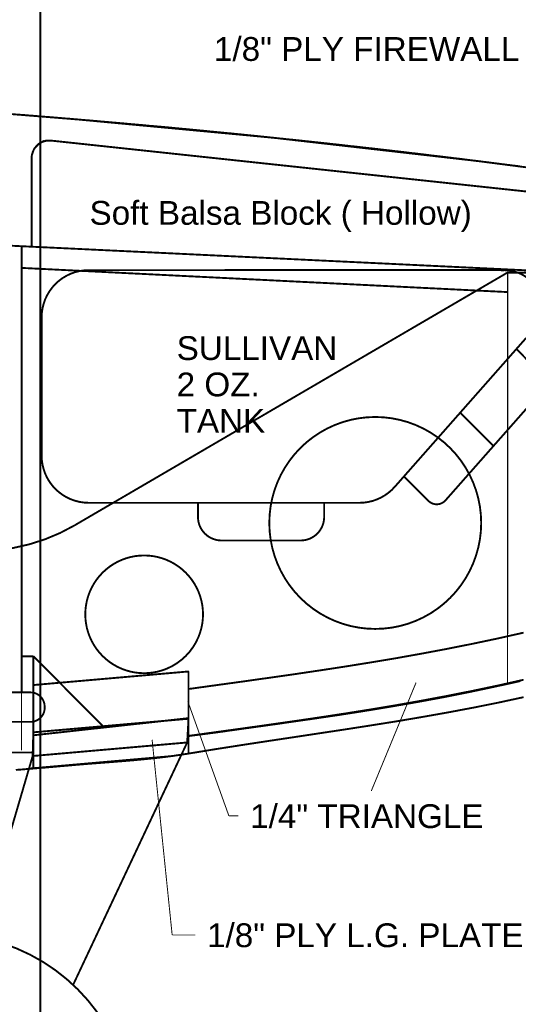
# Model space of a CAD drawing. Extents: x -1080 to 1070, y -166 to 202.
# Tile 11 of 24: x -8 to 59, y -33 to 97. Entities that reach past the tile are written whole.
import ezdxf

# ---------------------------------------------------------------- set-up
doc = ezdxf.new("R2010")
doc.units = 0
doc.header["$MEASUREMENT"] = 0
doc.linetypes.add('DOT', pattern=[0.25, 0, -0.25])
doc.layers.add('DEFAULT', color=7, linetype='CONTINUOUS')
doc.layers.add('LINE', color=7, linetype='CONTINUOUS')
doc.styles.add('ARIAL', font='ARIAL.TTF')

# ---------------------------------------------------------------- blocks, each defined once
blk = doc.blocks.new('GROUP24')
at = {"layer": 'DEFAULT', "color": 3, "const_width": 0.01}
blk.add_lwpolyline([(5.375, -6.7375), (5.375, 6.7375)], dxfattribs=at)
blk = doc.blocks.new('GROUP33')
at = {"layer": 'DEFAULT', "const_width": 0.01}
for points in [[(-4.9718, 1.1911), (-4.5968, 1.1911)], [(-4.5968, 1.1911), (-2.2995, -0.1498)], [(-4.6656, -0.9767), (-4.6421, -0.9818), (-4.6189, -0.9871), (-4.5958, -0.9922), (-4.5727, -0.9973), (-4.5494, -1.0021), (-4.5263, -1.0072), (-4.5029, -1.0122), (-4.4796, -1.0173), (-4.4558, -1.0222), (-4.4319, -1.0273), (-4.4076, -1.0324), (-4.383, -1.0376), (-4.3631, -1.0415), (-4.3436, -1.0455), (-4.3243, -1.0492), (-4.3054, -1.0531), (-4.2864, -1.0567), (-4.2677, -1.0604), (-4.2491, -1.064), (-4.2305, -1.0676), (-4.2116, -1.0709), (-4.193, -1.0745), (-4.1741, -1.0778), (-4.1554, -1.0814), (-4.1362, -1.0847), (-4.1169, -1.0883), (-4.0973, -1.0917), (-4.0776, -1.0953), (-4.0534, -1.0993), (-4.0299, -1.1035), (-4.0066, -1.1074), (-3.9836, -1.1115), (-3.9607, -1.1152), (-3.9381, -1.1191), (-3.9156, -1.1227), (-3.8931, -1.1266), (-3.8705, -1.1302), (-3.848, -1.1338), (-3.8252, -1.1374), (-3.8025, -1.1411), (-3.7793, -1.1447), (-3.756, -1.1483), (-3.7323, -1.1519), (-3.7084, -1.1558), (-3.6673, -1.1618), (-3.6268, -1.1678), (-3.5869, -1.1736), (-3.5475, -1.1795), (-3.5083, -1.185), (-3.4696, -1.1906), (-3.431, -1.196), (-3.3926, -1.2017), (-3.3539, -1.2071), (-3.3153, -1.2125), (-3.2764, -1.2179), (-3.2374, -1.2234), (-3.1979, -1.2288), (-3.158, -1.2344), (-3.1175, -1.2401), (-3.0766, -1.246), (-3.0652, -1.2475), (-3.0541, -1.249), (-3.0431, -1.2505), (-3.0323, -1.252), (-3.0215, -1.2532), (-3.0108, -1.2547), (-3.0002, -1.2561), (-2.9897, -1.2576), (-2.9789, -1.2588), (-2.9684, -1.2603), (-2.9577, -1.2615), (-2.9471, -1.263), (-2.9361, -1.2643), (-2.9252, -1.2658), (-2.9141, -1.2673), (-2.9029, -1.2688)], [(-2.903, -1.1738), (-2.9029, -1.2688)], [(-2.903, -1.1738), (-2.079, -1.2646)], [(-2.9029, -1.2688), (-2.9029, -1.2063)], [(-2.079, -1.3556), (-2.079, -1.2646)], [(-2.079, -1.3556), (-1.919, -1.3556)]]:
    blk.add_lwpolyline(points, dxfattribs=at)
at = {"layer": 'DEFAULT', "linetype": 'DOT', "const_width": 0.005}
for points in [[(-4.5968, -0.986), (-4.5968, 1.1911)], [(-2.017, -1.3437), (-2.017, -0.2832)]]:
    blk.add_lwpolyline(points, dxfattribs=at)
at = {"layer": 'DEFAULT', "linetype": 'DOT', "const_width": 0.01}
for points in [[(-3.3325, -0.1376, 0.0985), (-3.3753, 0.0776, 0.0985), (-3.4972, 0.2601, 0.0985), (-3.6797, 0.382, 0.0985), (-3.895, 0.4248, 0.0985), (-4.1102, 0.382, 0.0985), (-4.2927, 0.2601, 0.0985), (-4.4146, 0.0776, 0.0985), (-4.4575, -0.1376, 0.0985), (-4.4146, -0.3528, 0.0985), (-4.2927, -0.5353, 0.0985), (-4.1102, -0.6572, 0.0985), (-3.8949, -0.7, 0.0985), (-3.6797, -0.6572, 0.0985), (-3.4972, -0.5353, 0.0985), (-3.3753, -0.3528, 0.0985)], [(-2.3555, -0.6226, 0.0985), (-2.3792, -0.503, 0.0985), (-2.447, -0.4016, 0.0985), (-2.5484, -0.3338, 0.0985), (-2.668, -0.3101, 0.0985), (-2.7875, -0.3338, 0.0985), (-2.8889, -0.4016, 0.0985), (-2.9567, -0.503, 0.0985), (-2.9805, -0.6226, 0.0985), (-2.9567, -0.7421, 0.0984), (-2.8889, -0.8435, 0.0984), (-2.7875, -0.9113, 0.0985), (-2.6679, -0.935, 0.0985), (-2.5484, -0.9113, 0.0985), (-2.447, -0.8435, 0.0985), (-2.3792, -0.7421, 0.0985)]]:
    blk.add_lwpolyline(points, format="xyb", close=True, dxfattribs=at)
at = {"layer": 'DEFAULT', "const_width": 0.01}
blk.add_lwpolyline([(-2.2995, -0.1499, 0.066), (-2.0569, -0.2514, 0.066), (-1.7963, -0.2862, 0.066), (-1.5356, -0.2519, 1.6941)], format="xyb", dxfattribs=at)
blk = doc.blocks.new('GROUP02')
at = {"layer": 'DEFAULT', "color": 5, "const_width": 0.01}
for points in [[(-0.3821, 0.7175, 0.0984), (-0.4299, 0.7079, 0.0983), (-0.4704, 0.6809, 0.0983), (-0.4975, 0.6404, 0.0984), (-0.507, 0.5926, 1.3382)], [(0.163, 0.5926, 0.0984), (0.1534, 0.6404, 0.0983), (0.1264, 0.6809, 0.0983), (0.0859, 0.708, 0.0984), (0.0381, 0.7175, 1.3382)], [(0.8073, 0.5043, 0.0817), (0.7915, 0.5171, 0.0817), (0.7725, 0.5242, 0.0818), (0.7522, 0.5248, 0.0818), (0.7328, 0.5189, 0.0819), (0.7163, 0.507, 1.2747)], [(-1.0871, 0.5175, 0.0984), (-1.1827, 0.4984, 0.0984), (-1.2638, 0.4443, 0.0985), (-1.318, 0.3632, 0.0984), (-1.337, 0.2676, 1.3365)], [(0.5376, 0.433, 0.0707), (0.484, 0.4786, 0.0707), (0.4199, 0.5076, 0.0707), (0.3503, 0.5175, 1.6514)], [(1.3187, -0.1634, 0.0945), (1.3318, -0.144, 0.0945), (1.337, -0.1211, 0.0946), (1.3333, -0.098, 0.0946), (1.3214, -0.0778, 1.3414)], [(1.1021, -0.7161, 0.0945), (1.1761, -0.7092, 0.0945), (1.2425, -0.6755, 0.0945), (1.2918, -0.6198, 0.0945), (1.3171, -0.5498, 0.0946), (1.3148, -0.4754, 0.0946), (1.2853, -0.4071, 0.0946), (1.2327, -0.3545, 1.2103)], [(-1.337, -0.4676, 0.0984), (-1.3179, -0.5632, 0.0984), (-1.2637, -0.6442, 0.0984), (-1.1827, -0.6983, 0.0984), (-1.087, -0.7174, 1.3354)]]:
    blk.add_lwpolyline(points, format="xyb", dxfattribs=at)
for points in [[(-0.3821, 0.7175), (0.0381, 0.7175)], [(-0.507, 0.5175), (-0.507, 0.5926)], [(0.163, 0.5175), (0.163, 0.5926)], [(-1.0871, 0.5175), (0.3503, 0.5175)], [(0.5867, 0.3773), (0.7163, 0.5071)], [(0.8073, 0.5043), (1.3214, -0.0779)], [(0.5376, 0.433), (1.2328, -0.3546)], [(-1.337, -0.4676), (-1.337, 0.2676)], [(0.8852, 0.0392), (1.0619, 0.216)], [(1.1835, -0.2987), (1.3187, -0.1634)], [(-1.0871, -0.7175), (1.121, -0.7176)]]:
    blk.add_lwpolyline(points, dxfattribs=at)
blk = doc.blocks.new('GROUP26')
at = {"layer": 'DEFAULT'}
for points, const_width in [([(8.7193, 1.3587), (8.7163, 1.359), (8.7133, 1.3593), (8.7103, 1.3596), (8.7075, 1.3602), (8.7044, 1.3605), (8.7014, 1.361), (8.6983, 1.3613), (8.6953, 1.3619), (8.6917, 1.3622), (8.6882, 1.3625), (8.6847, 1.3628), (8.6814, 1.3634), (8.678, 1.3637), (8.6747, 1.3643), (8.6714, 1.3646), (8.6681, 1.3652), (8.6647, 1.3655), (8.6614, 1.3659), (8.6581, 1.3662), (8.6548, 1.3668), (8.6512, 1.3671), (8.6479, 1.3677), (8.6444, 1.368), (8.6411, 1.3686), (8.6375, 1.3689), (8.6342, 1.3692), (8.6309, 1.3695), (8.6276, 1.3701), (8.6243, 1.3704), (8.621, 1.371), (8.6177, 1.3713), (8.6147, 1.3719), (8.6114, 1.3722), (8.6081, 1.3726), (8.6048, 1.3729), (8.6018, 1.3735), (8.5985, 1.3738), (8.5952, 1.3744), (8.5919, 1.3747), (8.5886, 1.3753), (8.5855, 1.3756), (8.5825, 1.3759), (8.5795, 1.3762), (8.5766, 1.3767), (8.5736, 1.377), (8.5709, 1.3773), (8.5679, 1.3776), (8.5652, 1.3782), (8.5622, 1.3785), (8.5594, 1.3788), (8.5564, 1.3791), (8.5537, 1.3797), (8.5507, 1.38), (8.5477, 1.3803), (8.5447, 1.3806), (8.5419, 1.3812), (8.5389, 1.3815), (8.536, 1.3818), (8.533, 1.3821), (8.5303, 1.3824), (8.5273, 1.3827), (8.5246, 1.383), (8.5219, 1.3833), (8.5192, 1.3839), (8.5162, 1.3842), (8.5135, 1.3845), (8.5108, 1.3848), (8.5081, 1.3853), (8.5051, 1.3856), (8.5024, 1.3859), (8.4995, 1.3862), (8.4968, 1.3868), (8.4935, 1.3871), (8.4904, 1.3874), (8.4873, 1.3877), (8.4843, 1.3883), (8.4813, 1.3886), (8.4783, 1.3889), (8.4753, 1.3892), (8.4723, 1.3898), (8.4693, 1.3901), (8.4663, 1.3904), (8.4633, 1.3907), (8.4603, 1.3913), (8.4571, 1.3916), (8.4541, 1.392), (8.451, 1.3923), (8.448, 1.3929), (8.4449, 1.3932), (8.4419, 1.3935), (8.4389, 1.3938), (8.4359, 1.3943), (8.4329, 1.3946), (8.4301, 1.3949), (8.4271, 1.3952), (8.4244, 1.3958), (8.4214, 1.3961), (8.4186, 1.3964), (8.4156, 1.3967), (8.4129, 1.3973), (8.4099, 1.3976), (8.4069, 1.3979), (8.4039, 1.3982), (8.401, 1.3988), (8.3978, 1.3991), (8.3948, 1.3994), (8.3918, 1.3997), (8.3888, 1.4001), (8.3858, 1.4004), (8.383, 1.4007), (8.38, 1.401), (8.3773, 1.4016), (8.3743, 1.4019), (8.3713, 1.4022), (8.3683, 1.4025), (8.3656, 1.403), (8.3626, 1.4033), (8.3596, 1.4036), (8.3566, 1.4039), (8.3537, 1.4045), (8.3506, 1.4048), (8.3476, 1.4051), (8.3446, 1.4054), (8.3418, 1.4057), (8.3388, 1.406), (8.3361, 1.4063), (8.3333, 1.4066), (8.3306, 1.4072), (8.3276, 1.4075), (8.3249, 1.4078), (8.3219, 1.4081), (8.3192, 1.4087), (8.3162, 1.409), (8.3134, 1.4093), (8.3104, 1.4096), (8.3076, 1.4102), (8.3044, 1.4105), (8.3014, 1.4108), (8.2984, 1.4111), (8.2954, 1.4114), (8.2924, 1.4117), (8.2895, 1.412), (8.2865, 1.4123), (8.2838, 1.4129), (8.2808, 1.4132), (8.2778, 1.4135), (8.2748, 1.4138), (8.2721, 1.4142), (8.2691, 1.4145), (8.2661, 1.4148), (8.2631, 1.4151), (8.2601, 1.4157), (8.2567, 1.416), (8.2534, 1.4163), (8.2501, 1.4166), (8.247, 1.4172), (8.2437, 1.4175), (8.2407, 1.4178), (8.2376, 1.4181), (8.2346, 1.4187), (8.2313, 1.419), (8.2283, 1.4193), (8.2251, 1.4196), (8.2221, 1.4202), (8.2188, 1.4205), (8.2157, 1.421), (8.2124, 1.4213), (8.2093, 1.4219), (8.2063, 1.4222), (8.2033, 1.4225), (8.2003, 1.4228), (8.1976, 1.4231), (8.1946, 1.4234), (8.1919, 1.4237), (8.1892, 1.424), (8.1865, 1.4246), (8.1835, 1.4249), (8.1808, 1.4252), (8.178, 1.4255), (8.1753, 1.4258), (8.1723, 1.4261), (8.1695, 1.4264), (8.1665, 1.4267), (8.1638, 1.4273), (8.1605, 1.4276), (8.1574, 1.4279), (8.1542, 1.4282), (8.1512, 1.4286), (8.1482, 1.4289), (8.1452, 1.4292), (8.1422, 1.4295), (8.1392, 1.4301), (8.1361, 1.4304), (8.1331, 1.4307), (8.1301, 1.431), (8.1271, 1.4316), (8.1238, 1.4319), (8.1208, 1.4322), (8.1176, 1.4325), (8.1146, 1.4331), (8.1118, 1.4334), (8.1091, 1.4337), (8.1064, 1.434), (8.1038, 1.4343), (8.1011, 1.4346), (8.0986, 1.4349), (8.0959, 1.4352), (8.0935, 1.4355), (8.0908, 1.4358), (8.0883, 1.4361), (8.0856, 1.4364), (8.0832, 1.4367), (8.0805, 1.437), (8.0778, 1.4373), (8.0751, 1.4376), (8.0726, 1.438), (8.0695, 1.4383), (8.0665, 1.4386), (8.0635, 1.4389), (8.0606, 1.4392), (8.0576, 1.4395), (8.0548, 1.4398), (8.0518, 1.4401), (8.0491, 1.4407), (8.0461, 1.441), (8.0433, 1.4413), (8.0403, 1.4416), (8.0376, 1.442), (8.0346, 1.4423), (8.0316, 1.4426), (8.0286, 1.4429), (8.0258, 1.4435), (8.0227, 1.4438), (8.0197, 1.4441), (8.0167, 1.4444), (8.0139, 1.4447), (8.0109, 1.445), (8.0082, 1.4453), (8.0052, 1.4456), (8.0025, 1.4461), (7.9995, 1.4464), (7.9967, 1.4467), (7.9937, 1.447), (7.991, 1.4473), (7.988, 1.4476), (7.9851, 1.4479), (7.9821, 1.4482), (7.9793, 1.4488), (7.9763, 1.4491), (7.9734, 1.4494), (7.9704, 1.4497), (7.9677, 1.45), (7.9647, 1.4503), (7.962, 1.4506), (7.9593, 1.4509), (7.9566, 1.4513), (7.9536, 1.4516), (7.9509, 1.4519), (7.9481, 1.4522), (7.9454, 1.4525), (7.9424, 1.4528), (7.9396, 1.4531), (7.9366, 1.4534), (7.9339, 1.454), (7.9303, 1.4543), (7.927, 1.4546), (7.9237, 1.4549), (7.9204, 1.4553), (7.9171, 1.4556), (7.9139, 1.4559), (7.9106, 1.4562), (7.9076, 1.4568), (7.9043, 1.4571), (7.901, 1.4574), (7.8977, 1.4577), (7.8947, 1.4583), (7.8914, 1.4586), (7.8881, 1.4589), (7.8848, 1.4592), (7.8815, 1.4598), (7.8785, 1.4601), (7.8757, 1.4604), (7.8729, 1.4607), (7.8702, 1.461), (7.8675, 1.4613), (7.8648, 1.4616), (7.8621, 1.4619), (7.8594, 1.4622), (7.8567, 1.4625), (7.854, 1.4628), (7.8513, 1.4631), (7.8486, 1.4634), (7.8457, 1.4637), (7.843, 1.464), (7.8402, 1.4643), (7.8375, 1.4647), (7.8341, 1.465), (7.8308, 1.4653), (7.8275, 1.4656), (7.8244, 1.4659), (7.8211, 1.4662), (7.8181, 1.4665), (7.815, 1.4668), (7.812, 1.4674), (7.8087, 1.4677), (7.8057, 1.468), (7.8025, 1.4683), (7.7995, 1.4689), (7.7962, 1.4692), (7.793, 1.4695), (7.7897, 1.4698), (7.7866, 1.4704), (7.7837, 1.4706), (7.781, 1.4709), (7.7783, 1.4712), (7.7756, 1.4715), (7.7729, 1.4718), (7.7702, 1.4721), (7.7675, 1.4724), (7.7651, 1.4727), (7.7624, 1.473), (7.7597, 1.4733), (7.757, 1.4736), (7.7546, 1.4739), (7.7519, 1.4742), (7.7492, 1.4745), (7.7465, 1.4748), (7.7439, 1.4751), (7.7407, 1.4754), (7.7377, 1.4757), (7.7347, 1.476), (7.7317, 1.4763), (7.7287, 1.4766), (7.7258, 1.4769), (7.7228, 1.4772), (7.7201, 1.4776), (7.7171, 1.4779), (7.7141, 1.4782), (7.7111, 1.4785), (7.7084, 1.4788), (7.7054, 1.4791), (7.7024, 1.4794), (7.6994, 1.4797), (7.6964, 1.4803), (7.6934, 1.4806), (7.6904, 1.4809), (7.6874, 1.4812), (7.6846, 1.4815), (7.6816, 1.4818), (7.6789, 1.4821), (7.6761, 1.4824), (7.6734, 1.4827), (7.6704, 1.483), (7.6677, 1.4833), (7.6649, 1.4836), (7.6622, 1.4839), (7.6592, 1.4842), (7.6564, 1.4845), (7.6534, 1.4848), (7.6506, 1.4853), (7.6475, 1.4856), (7.6445, 1.4859), (7.6415, 1.4862), (7.6387, 1.4865), (7.6357, 1.4868), (7.633, 1.4871), (7.6302, 1.4874), (7.6275, 1.4877), (7.6245, 1.488), (7.6218, 1.4883), (7.6188, 1.4886), (7.6161, 1.4889), (7.6131, 1.4892), (7.6103, 1.4895), (7.6073, 1.4898), (7.6045, 1.4902), (7.6015, 1.4905), (7.5985, 1.4908), (7.5955, 1.4911), (7.5927, 1.4914), (7.5897, 1.4917), (7.587, 1.492), (7.5842, 1.4923), (7.5815, 1.4926), (7.5785, 1.4929), (7.5758, 1.4932), (7.573, 1.4935), (7.5703, 1.4938), (7.5673, 1.4941), (7.5645, 1.4944), (7.5615, 1.4947), (7.5587, 1.4952), (7.5557, 1.4954), (7.5527, 1.4957), (7.5497, 1.496), (7.5469, 1.4963), (7.5439, 1.4966), (7.5412, 1.4969), (7.5384, 1.4972), (7.5357, 1.4975), (7.5327, 1.4978), (7.53, 1.4981), (7.527, 1.4984), (7.5243, 1.4987), (7.5213, 1.499), (7.5185, 1.4993), (7.5155, 1.4996), (7.5127, 1.4999), (7.5094, 1.5002), (7.5063, 1.5005), (7.5032, 1.5008), (7.5002, 1.5011), (7.4972, 1.5014), (7.4942, 1.5017), (7.4912, 1.502), (7.4883, 1.5023), (7.4853, 1.5026), (7.4823, 1.5029), (7.4793, 1.5032), (7.4763, 1.5035), (7.4731, 1.5038), (7.4701, 1.5041), (7.467, 1.5044), (7.464, 1.505), (7.4606, 1.5053), (7.4573, 1.5056), (7.454, 1.5059), (7.4509, 1.5062), (7.4476, 1.5065), (7.4446, 1.5068), (7.4415, 1.5071), (7.4385, 1.5076), (7.4352, 1.5079), (7.4322, 1.5082), (7.429, 1.5085), (7.426, 1.5088), (7.4227, 1.5091), (7.4196, 1.5094), (7.4163, 1.5097), (7.4132, 1.5103), (7.4103, 1.5103), (7.4076, 1.5106), (7.4049, 1.5109), (7.4022, 1.5112), (7.3995, 1.5115), (7.3968, 1.5118), (7.3941, 1.5121), (7.3917, 1.5124), (7.389, 1.5127), (7.3863, 1.513), (7.3836, 1.5133), (7.3812, 1.5136), (7.3785, 1.5139), (7.3758, 1.5142), (7.3731, 1.5145), (7.3704, 1.5148), (7.3672, 1.5151), (7.3642, 1.5154), (7.3612, 1.5157), (7.3582, 1.516), (7.3552, 1.5163), (7.3522, 1.5166), (7.3492, 1.5169), (7.3465, 1.5172), (7.3435, 1.5175), (7.3405, 1.5178), (7.3375, 1.5181), (7.3347, 1.5184), (7.3317, 1.5187), (7.3287, 1.519), (7.3257, 1.5193), (7.3227, 1.5197), (7.3197, 1.5199), (7.3167, 1.5202), (7.3137, 1.5205), (7.3109, 1.5208), (7.3079, 1.5211), (7.3052, 1.5214), (7.3024, 1.5217), (7.2997, 1.522), (7.2967, 1.5223), (7.294, 1.5226), (7.291, 1.5229), (7.2883, 1.5232), (7.2853, 1.5235), (7.2825, 1.5238), (7.2795, 1.5241), (7.2767, 1.5244), (7.2736, 1.5246), (7.2706, 1.5249), (7.2676, 1.5252), (7.2648, 1.5255), (7.2618, 1.5258), (7.2591, 1.5261), (7.2561, 1.5264), (7.2534, 1.5267), (7.2504, 1.527), (7.2477, 1.5273), (7.2447, 1.5276), (7.242, 1.5279), (7.239, 1.5282), (7.2361, 1.5285), (7.2331, 1.5288), (7.2303, 1.5291), (7.2272, 1.5292), (7.2242, 1.5295), (7.2212, 1.5298), (7.2184, 1.5301), (7.2154, 1.5304), (7.2127, 1.5307), (7.2098, 1.531), (7.2071, 1.5313), (7.2041, 1.5316), (7.2014, 1.5319), (7.1984, 1.5322), (7.1957, 1.5325), (7.1927, 1.5328), (7.1899, 1.5331), (7.1869, 1.5334), (7.1841, 1.5337), (7.181, 1.5337), (7.178, 1.534), (7.175, 1.5343), (7.1721, 1.5346), (7.1691, 1.5349), (7.1663, 1.5352), (7.1633, 1.5355), (7.1606, 1.5358), (7.1576, 1.536), (7.1548, 1.5363), (7.1518, 1.5366), (7.1491, 1.5369), (7.1461, 1.5372), (7.1431, 1.5375), (7.1401, 1.5378), (7.1373, 1.5381), (7.1337, 1.5384), (7.1302, 1.5387), (7.1267, 1.539), (7.1234, 1.5393), (7.12, 1.5396), (7.1167, 1.5399), (7.1134, 1.5402), (7.1101, 1.5407), (7.1067, 1.541), (7.1034, 1.5413), (7.1001, 1.5416), (7.0968, 1.5419), (7.0932, 1.5422), (7.0899, 1.5425), (7.0864, 1.5428), (7.0831, 1.5434), (7.0801, 1.5434), (7.0772, 1.5437), (7.0742, 1.544), (7.0715, 1.5443), (7.0685, 1.5446), (7.0658, 1.5449), (7.0631, 1.5452), (7.0604, 1.5455), (7.0574, 1.5458), (7.0547, 1.5461), (7.052, 1.5464), (7.0493, 1.5467), (7.0463, 1.547), (7.0436, 1.5473), (7.0406, 1.5476), (7.0379, 1.5479), (7.035, 1.5479), (7.0323, 1.5482), (7.0296, 1.5485), (7.0269, 1.5488), (7.0242, 1.549), (7.0215, 1.5493), (7.0188, 1.5496), (7.0164, 1.5499), (7.0137, 1.5499), (7.011, 1.5502), (7.0083, 1.5505), (7.0058, 1.5508), (7.003, 1.5511), (7.0003, 1.5514), (6.9976, 1.5517), (6.9949, 1.552), (6.9916, 1.552), (6.9886, 1.5523), (6.9856, 1.5526), (6.9826, 1.5529), (6.9796, 1.5532), (6.9766, 1.5535), (6.9736, 1.5538), (6.9709, 1.5541), (6.9679, 1.5544), (6.9649, 1.5547), (6.9619, 1.555), (6.9591, 1.5553), (6.9561, 1.5556), (6.9531, 1.5559), (6.9501, 1.5562), (6.9471, 1.5565), (6.944, 1.5565), (6.941, 1.5568), (6.938, 1.5571), (6.9352, 1.5574), (6.9322, 1.5577), (6.9295, 1.558), (6.9265, 1.5583), (6.9238, 1.5586), (6.9208, 1.5588), (6.9181, 1.5591), (6.9151, 1.5594), (6.9124, 1.5597), (6.9094, 1.56), (6.9066, 1.5603), (6.9036, 1.5606), (6.9008, 1.5609), (6.8977, 1.5609), (6.8947, 1.5612), (6.8917, 1.5615), (6.8888, 1.5618), (6.8858, 1.5621), (6.8831, 1.5624), (6.8801, 1.5627), (6.8774, 1.563), (6.8744, 1.5632), (6.8716, 1.5635), (6.8686, 1.5638), (6.8659, 1.5641), (6.8629, 1.5644), (6.8599, 1.5647), (6.8569, 1.565), (6.8541, 1.5653), (6.8514, 1.5653), (6.8487, 1.5656), (6.846, 1.5659), (6.8436, 1.5662), (6.8409, 1.5662), (6.8385, 1.5665), (6.8361, 1.5668), (6.8337, 1.5671), (6.831, 1.5671), (6.8286, 1.5674), (6.8261, 1.5677), (6.8237, 1.568), (6.821, 1.5682), (6.8185, 1.5685), (6.8158, 1.5688), (6.8134, 1.5691), (6.8098, 1.5692), (6.8064, 1.5695), (6.803, 1.5698), (6.7997, 1.5701), (6.7964, 1.5704), (6.7931, 1.5707), (6.7898, 1.571), (6.7867, 1.5713), (6.7834, 1.5715), (6.7801, 1.5718), (6.7768, 1.5721), (6.7737, 1.5724), (6.7703, 1.5727), (6.767, 1.573), (6.7636, 1.5733), (6.7603, 1.5736), (6.757, 1.5736), (6.7539, 1.5739), (6.7508, 1.5742), (6.7478, 1.5745), (6.7448, 1.5748), (6.7418, 1.5751), (6.7388, 1.5754), (6.736, 1.5757), (6.733, 1.576), (6.73, 1.5763), (6.727, 1.5766), (6.724, 1.5769), (6.7209, 1.5772), (6.7179, 1.5775), (6.7148, 1.5778), (6.7118, 1.5781), (6.7088, 1.5781), (6.7058, 1.5784), (6.7028, 1.5787), (6.7001, 1.579), (6.6971, 1.5792), (6.6944, 1.5795), (6.6917, 1.5798), (6.689, 1.5801), (6.686, 1.5801), (6.6833, 1.5804), (6.6805, 1.5807), (6.6778, 1.581), (6.6748, 1.5813), (6.672, 1.5816), (6.669, 1.5819), (6.6663, 1.5822), (6.663, 1.5822), (6.6598, 1.5825), (6.6565, 1.5828), (6.6535, 1.5831), (6.6502, 1.5834), (6.6472, 1.5837), (6.6442, 1.584), (6.6412, 1.5843), (6.6379, 1.5844), (6.6349, 1.5847), (6.6319, 1.585), (6.6289, 1.5853), (6.6256, 1.5856), (6.6226, 1.5859), (6.6193, 1.5862), (6.6163, 1.5865), (6.613, 1.5865), (6.6099, 1.5868), (6.6068, 1.5871), (6.6038, 1.5874), (6.6008, 1.5877), (6.5978, 1.588), (6.5948, 1.5883), (6.592, 1.5886), (6.589, 1.5887), (6.586, 1.589), (6.583, 1.5893), (6.5801, 1.5896), (6.577, 1.5899), (6.574, 1.5902), (6.5709, 1.5905), (6.5679, 1.5908), (6.5648, 1.5908), (6.5618, 1.5911), (6.5588, 1.5914), (6.5558, 1.5917), (6.5528, 1.592), (6.55, 1.5923), (6.547, 1.5926), (6.5443, 1.5929), (6.5413, 1.5929), (6.5385, 1.5932), (6.5355, 1.5935), (6.5328, 1.5938), (6.5298, 1.5941), (6.5268, 1.5944), (6.5238, 1.5947), (6.5209, 1.595), (6.5177, 1.595), (6.5147, 1.5953), (6.5117, 1.5956), (6.5087, 1.5959), (6.5057, 1.5961), (6.5028, 1.5964), (6.4998, 1.5967), (6.4971, 1.597), (6.4941, 1.597), (6.4911, 1.5973), (6.4881, 1.5976), (6.4854, 1.5979), (6.4824, 1.5982), (6.4794, 1.5985), (6.4764, 1.5988), (6.4735, 1.5991), (6.4704, 1.5991), (6.4674, 1.5994), (6.4644, 1.5997), (6.4615, 1.6), (6.4585, 1.6002), (6.4557, 1.6005), (6.4527, 1.6008), (6.45, 1.6011), (6.447, 1.6011), (6.4442, 1.6014), (6.4412, 1.6017), (6.4385, 1.602), (6.4355, 1.6023), (6.4325, 1.6026), (6.4295, 1.6029), (6.4266, 1.6032), (6.4233, 1.6032), (6.4203, 1.6035), (6.4172, 1.6038), (6.4142, 1.6041), (6.4112, 1.6042), (6.4082, 1.6045), (6.4052, 1.6048), (6.4024, 1.6051), (6.3994, 1.6051), (6.3964, 1.6054), (6.3934, 1.6057), (6.3905, 1.606), (6.3874, 1.6062), (6.3844, 1.6065), (6.3813, 1.6068), (6.3783, 1.6071), (6.3747, 1.6073), (6.3711, 1.6076), (6.3675, 1.6079), (6.3642, 1.6082), (6.3608, 1.6085), (6.3575, 1.6088), (6.3542, 1.6091), (6.3509, 1.6094), (6.3474, 1.6097), (6.3441, 1.61), (6.3408, 1.6103), (6.3375, 1.6106), (6.3339, 1.6109), (6.3306, 1.6112), (6.327, 1.6115), (6.3237, 1.6118), (6.3206, 1.6118), (6.3176, 1.6121), (6.3146, 1.6124), (6.3116, 1.6127), (6.3086, 1.6127), (6.3058, 1.613), (6.3028, 1.6133), (6.3001, 1.6136), (6.2971, 1.6136), (6.2942, 1.6139), (6.2912, 1.6142), (6.2885, 1.6145), (6.2855, 1.6148), (6.2825, 1.6151), (6.2795, 1.6154), (6.2766, 1.6157), (6.2736, 1.6157), (6.2707, 1.616), (6.2677, 1.6163), (6.265, 1.6166), (6.262, 1.6166), (6.2593, 1.6169), (6.2566, 1.6172), (6.2539, 1.6175), (6.2509, 1.6175), (6.2482, 1.6178), (6.2455, 1.6181), (6.2428, 1.6184), (6.2398, 1.6186), (6.2371, 1.6189), (6.2341, 1.6192), (6.2314, 1.6195), (6.2281, 1.6195), (6.2249, 1.6198), (6.2216, 1.6201), (6.2186, 1.6204), (6.2155, 1.6205), (6.2125, 1.6208), (6.2095, 1.6211), (6.2065, 1.6214), (6.2032, 1.6214), (6.2002, 1.6217), (6.1972, 1.622), (6.1942, 1.6223), (6.1909, 1.6225), (6.1879, 1.6228), (6.1846, 1.6231), (6.1816, 1.6234), (6.1783, 1.6234), (6.1752, 1.6237), (6.172, 1.624), (6.169, 1.6243), (6.166, 1.6245), (6.163, 1.6248), (6.16, 1.6251), (6.157, 1.6254), (6.1539, 1.6254), (6.1509, 1.6257), (6.1479, 1.626), (6.1449, 1.6263), (6.1417, 1.6266), (6.1387, 1.6269), (6.1356, 1.6272), (6.1326, 1.6275), (6.1293, 1.6275), (6.1262, 1.6278), (6.1231, 1.6281), (6.1201, 1.6284), (6.1171, 1.6284), (6.1141, 1.6287), (6.1111, 1.629), (6.1083, 1.6293), (6.1053, 1.6293), (6.1023, 1.6296), (6.0993, 1.6299), (6.0963, 1.6302), (6.0931, 1.6305), (6.0901, 1.6308), (6.087, 1.6311), (6.084, 1.6314), (6.0807, 1.6314), (6.0776, 1.6317), (6.0744, 1.632), (6.0714, 1.6323), (6.0684, 1.6324), (6.0654, 1.6327), (6.0624, 1.633), (6.0594, 1.6333), (6.0563, 1.6333)], 0.01), ([(5.8956, 1.6461), (6.3783, 1.6071)], 0.01), ([(6.3783, 1.6071), (7.4132, 1.5103)], 0.01), ([(6.1676, 1.4802), (6.141, 1.4534)], 0.01), ([(6.1942, 1.4943), (6.1676, 1.4802)], 0.01), ([(6.2312, 1.4953), (6.1942, 1.4943)], 0.01), ([(6.2312, 1.4953), (8.9783, 1.2013)], 0.01), ([(8.9783, 1.2013), (6.2312, 1.4953)], 0.01), ([(7.4132, 1.5103), (8.4968, 1.3868)], 0.01), ([(6.141, 1.4534), (6.127, 1.4138)], 0.01), ([(6.127, 1.4138), (6.1275, 1.4021)], 0.01), ([(6.1275, 0.9323), (6.1275, 1.4021)], 0.01), ([(6.1275, 1.4021), (6.1275, 0.9323)], 0.01), ([(8.4968, 1.3868), (9.0339, 1.3174)], 0.01), ([(6.1275, 0.9323), (5.9399, 0.9413)], 0.01), ([(6.074, -1.4333), (6.0741, 0.9349)], 0.01), ([(8.7396, -1.1161), (8.6037, -1.1467), (8.4685, -1.1752), (8.3341, -1.202), (8.1999, -1.2271), (8.0658, -1.2511), (7.9313, -1.2736), (7.7964, -1.2953), (7.6606, -1.3161), (7.5239, -1.3364), (7.3857, -1.3561), (7.246, -1.3758), (7.1043, -1.3953), (6.9605, -1.4152)], 0.01), ([(8.7397, -1.3661), (8.6038, -1.3966), (8.4686, -1.425), (8.3341, -1.4517), (8.1999, -1.4768), (8.0658, -1.5006), (7.9313, -1.5231), (7.7963, -1.5446), (7.6605, -1.5653), (7.5238, -1.5855), (7.3856, -1.6052), (7.2459, -1.6248), (7.1042, -1.6443), (6.9604, -1.6641)], 0.01), ([(8.7395, -1.4585), (8.6035, -1.4879), (8.4681, -1.515), (8.3334, -1.5403), (8.1989, -1.5641), (8.0647, -1.5868), (7.93, -1.6082), (7.795, -1.6292), (7.6592, -1.6497), (7.5225, -1.6704), (7.3844, -1.6911), (7.2449, -1.7124), (7.1036, -1.7345), (6.9604, -1.7579), (6.9192, -1.7642), (6.8787, -1.7702), (6.8386, -1.7754), (6.7991, -1.7802), (6.7597, -1.7844), (6.7207, -1.7884), (6.6817, -1.7921), (6.6429, -1.7956), (6.6039, -1.7987), (6.5649, -1.8018), (6.5257, -1.8048), (6.4863, -1.8079), (6.4464, -1.8109), (6.4062, -1.8142), (6.3654, -1.8175), (6.3241, -1.8213), (6.2914, -1.824), (6.2595, -1.8269), (6.2278, -1.8296), (6.1967, -1.8324), (6.1657, -1.8348), (6.1351, -1.8374), (6.1045, -1.8398), (6.0741, -1.8424), (6.0435, -1.8446)], 0.01), ([(6.074, -1.2417), (6.1365, -1.2417)], 0.01), ([(6.1365, -1.3942), (6.1365, -1.2417)], 0.01), ([(6.1364, -1.3942), (6.9632, -1.3219)], 0.01), ([(6.9604, -1.4152), (6.9604, -1.3222)], 0.01), ([(6.1365, -1.8374), (6.1365, -1.3942)], 0.01), ([(6.9605, -1.6016), (6.9605, -1.4152)], 0.01), ([(7.9308, -1.9566), (8.1686, -1.3811)], 0.005), ([(5.8883, -1.4332), (6.1216, -1.4333)], 0.01), ([(6.1964, -1.5082), (6.1965, -1.5146)], 0.01), ([(6.9569, -1.4811), (7.1749, -2.0888)], 0.005), ([(5.8857, -1.5895), (6.1216, -1.5896)], 0.01), ([(6.1364, -1.6451), (6.9604, -1.573)], 0.01), ([(6.1364, -1.6451), (6.9604, -1.573)], 0.01), ([(6.9604, -1.573), (6.9534, -1.699)], 0.01), ([(6.9604, -1.6641), (6.9604, -1.6016)], 0.01), ([(6.1327, -1.7708), (6.1364, -1.6451)], 0.01), ([(6.9604, -1.7579), (6.9604, -1.6641)], 0.01), ([(6.1327, -1.7708), (6.9534, -1.699)], 0.01), ([(6.9534, -1.699), (6.1327, -1.7708)], 0.01), ([(6.7672, -1.6848), (6.8737, -2.7209)], 0.005), ([(7.1749, -2.0888), (7.2253, -2.0888)], 0.005), ([(6.8737, -2.7209), (6.9963, -2.7209)], 0.005)]:
    blk.add_lwpolyline(points, dxfattribs=dict(at, const_width=const_width))
at = {"layer": 'DEFAULT', "const_width": 0.01}
for points in [[(6.2312, 1.4953, 0.084), (6.1999, 1.4933, 0.084), (6.1711, 1.4812, 0.084), (6.1478, 1.4603, 0.0841), (6.1327, 1.4329, 0.0841), (6.1275, 1.402, 1.2681)], [(6.1964, -1.5082, 0.0982), (6.1907, -1.4795, 0.0983), (6.1744, -1.4552, 0.0985), (6.1502, -1.439, 0.0985), (6.1215, -1.4333, 1.3343)], [(6.1216, -1.5896, 0.0982), (6.1503, -1.5839, 0.0983), (6.1746, -1.5677, 0.0982), (6.191, -1.5434, 0.0983), (6.1967, -1.5147, 1.3389)]]:
    blk.add_lwpolyline(points, format="xyb", dxfattribs=at)
at = {"layer": 'DEFAULT', "linetype": 'DOT'}
for points, const_width in [([(6.074, 0.8197), (8.6557, 0.6914)], 0.01), ([(8.6557, -1.1237), (8.6559, 0.8164)], 0.005), ([(6.1365, -1.2417), (6.5073, -1.6126)], 0.01), ([(6.1141, -1.8351), (6.9226, -1.7644)], 0.005)]:
    blk.add_lwpolyline(points, dxfattribs=dict(at, const_width=const_width))
at = {"layer": 'DEFAULT', "color": 1}
blk.add_point((6.9604, -1.7579), dxfattribs=at)
at = {"layer": 'LINE', "const_width": 0.01}
for points in [[(3.2492, 1.0697), (11.1413, 0.6929)], [(6.3476, -2.9856), (6.9534, -1.699)], [(5.851, -2.7334), (6.1327, -1.7718)]]:
    blk.add_lwpolyline(points, dxfattribs=at)
blk.add_lwpolyline([(6.6648, -3.7159, 0.0985), (6.5886, -3.3332, 0.0985), (6.3719, -3.0087, 0.0985), (6.0474, -2.792, 0.0985), (5.6647, -2.7159, 0.0985), (5.2821, -2.792, 0.0985), (4.9576, -3.0087, 0.0985), (4.7409, -3.3332, 0.0985), (4.6648, -3.7159, 0.0985), (4.7409, -4.0985, 0.0985), (4.9576, -4.423, 0.0985), (5.2821, -4.6397, 0.0985), (5.6648, -4.7158, 0.0985), (6.0474, -4.6397, 0.0985), (6.3719, -4.423, 0.0985), (6.5886, -4.0985, 0.0985)], format="xyb", close=True, dxfattribs=at)
at = {"layer": 'DEFAULT', "xscale": -1}
for name, p, rotation in [('GROUP33', (4.0569, -0.3963), 359.9998), ('GROUP02', (7.5177, 0.0905), 179.9998)]:
    blk.add_blockref(name, p, dxfattribs=dict(at, rotation=rotation))
at = {"layer": 'DEFAULT', "style": 'ARIAL'}
for s, p in [('1/8" PLY FIREWALL', (7.0954, 1.9184)), ('1/4" TRIANGLE', (7.2878, -2.1532)), ('1/8" PLY L.G. PLATE', (7.0588, -2.7853))]:
    blk.add_text(s, height=0.1263, dxfattribs=at).set_placement(p)
blk.add_text('Soft Balsa Block ( Hollow)', height=0.1263, rotation=360, dxfattribs=at).set_placement((6.4349, 1.0487))
at = {"layer": 'DEFAULT', "color": 5, "style": 'ARIAL'}
for s, p in [('SULLIVAN', (6.8974, 0.3309)), ('2 OZ.', (6.8974, 0.1381)), ('TANK', (6.8974, -0.0547))]:
    blk.add_text(s, height=0.1263, dxfattribs=at).set_placement(p)

msp = doc.modelspace()

# ---------------------------------------------------------------- block references
at = {"layer": 'DEFAULT', "xscale": 25, "yscale": 25, "zscale": 25}
for name, p in [('GROUP24', (-139.15, 2.52)), ('GROUP26', (-159.13, 43.94))]:
    msp.add_blockref(name, p, dxfattribs=at)

doc.saveas('drawing.dxf')
